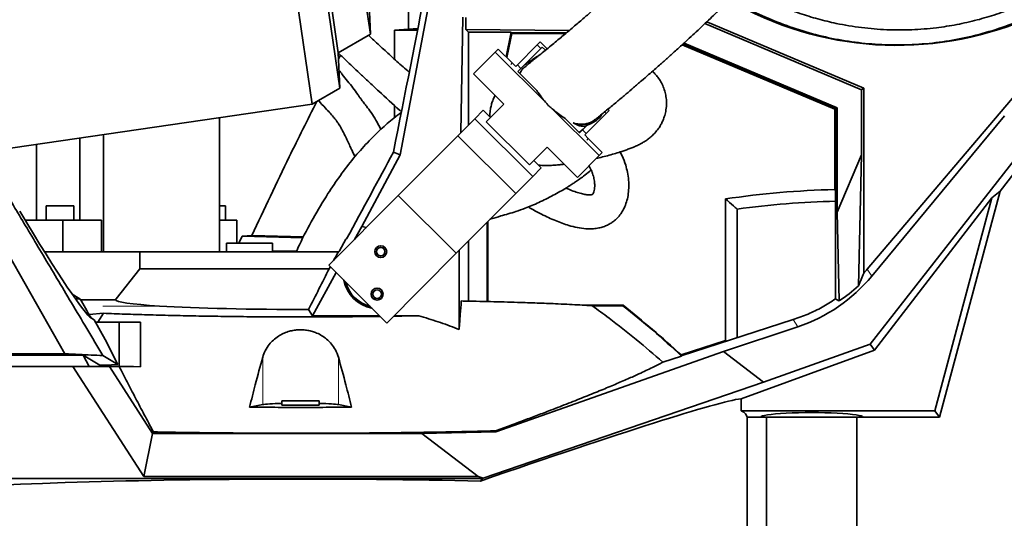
# Model space of a CAD drawing. Header units: millimetres. Extents: x 0 to 14900, y 0 to 10500.
# Tile 7 of 47: x 3238 to 3816, y 5753 to 6045. Entities that reach past the tile are written whole.
import ezdxf

# ---------------------------------------------------------------- set-up
doc = ezdxf.new("R2010")
doc.units = ezdxf.units.MM
doc.header["$LTSCALE"] = 25
doc.layers.add('THICK_LINE', color=7, linetype='Continuous')
doc.styles.add('SLDTEXTSTYLE0', font='TXT', dxfattribs={"width": 0.605})
doc.dimstyles.new('SLDDIMSTYLE0', dxfattribs={"dimtxt": 87.5, "dimasz": 87.5, "dimexe": 0, "dimexo": 0.0625, "dimgap": 21.875, "dimtad": 1, "dimdec": 0, "dimrnd": 1e-09, "dimzin": 12, "dimdsep": 46, "dimtxsty": 'SLDTEXTSTYLE0', "dimsah": 1, "dimcen": 0.09, "dimadec": 0, "dimazin": 3, "dimtfac": 1, "dimtofl": 0, "dimtmove": 0, "dimatfit": 3, "dimfxl": 1, "dimfrac": 2, "dimtolj": 1, "dimtzin": 12, "dimarcsym": 0})

# ---------------------------------------------------------------- blocks, each defined once
blk = doc.blocks.new('_D')
at = {"layer": 'THICK_LINE'}
for p, q in [((4385.47, 6176.76), (4385.47, 4745.63)), ((3403.18, 5320.39), (3403.18, 4745.63)), ((4385.47, 4783.13), (3403.18, 4783.13))]:
    blk.add_line(p, q, dxfattribs=at)
for points in [[(3403.18, 4783.13), (3490.68, 4770.63), (3490.68, 4795.63)], [(4385.47, 4783.13), (4297.97, 4795.63), (4297.97, 4770.63)]]:
    blk.add_solid(points, dxfattribs=at)
at = {"layer": 'THICK_LINE', "insert": (3794.06, 4895.92), "char_height": 87.5, "attachment_point": 1, "style": 'SLDTEXTSTYLE0'}
blk.add_mtext('982', dxfattribs=at)
blk = doc.blocks.new('_D_1')
at = {"layer": 'THICK_LINE'}
for p, q in [((2216.18, 6176.76), (2216.18, 4745.63)), ((3403.18, 5320.39), (3403.18, 4745.63)), ((2216.18, 4783.13), (3403.18, 4783.13))]:
    blk.add_line(p, q, dxfattribs=at)
for points in [[(2216.18, 4783.13), (2303.68, 4770.63), (2303.68, 4795.63)], [(3403.18, 4783.13), (3315.68, 4795.63), (3315.68, 4770.63)]]:
    blk.add_solid(points, dxfattribs=at)
at = {"layer": 'THICK_LINE', "insert": (2675.99, 4895.92), "char_height": 87.5, "attachment_point": 1, "style": 'SLDTEXTSTYLE0'}
blk.add_mtext('1187', dxfattribs=at)
blk = doc.blocks.new('_D_2')
at = {"layer": 'THICK_LINE'}
for p, q in [((1435.33, 6783.94), (1435.33, 4499.9)), ((3403.18, 5320.39), (3403.18, 4499.9)), ((1435.33, 4537.4), (3403.18, 4537.4))]:
    blk.add_line(p, q, dxfattribs=at)
for points in [[(1435.33, 4537.4), (1522.83, 4524.9), (1522.83, 4549.9)], [(3403.18, 4537.4), (3315.68, 4549.9), (3315.68, 4524.9)]]:
    blk.add_solid(points, dxfattribs=at)
at = {"layer": 'THICK_LINE', "insert": (2285.57, 4650.19), "char_height": 87.5, "attachment_point": 1, "style": 'SLDTEXTSTYLE0'}
blk.add_mtext('1968', dxfattribs=at)
blk = doc.blocks.new('_D_3')
at = {"layer": 'THICK_LINE'}
for p, q in [((6221.43, 6280.71), (6221.43, 4505.17)), ((3403.18, 5320.39), (3403.18, 4505.17)), ((6221.43, 4542.67), (3403.18, 4542.67))]:
    blk.add_line(p, q, dxfattribs=at)
for points in [[(3403.18, 4542.67), (3490.68, 4530.17), (3490.68, 4555.17)], [(6221.43, 4542.67), (6133.93, 4555.17), (6133.93, 4530.17)]]:
    blk.add_solid(points, dxfattribs=at)
at = {"layer": 'THICK_LINE', "insert": (4678.62, 4655.46), "char_height": 87.5, "attachment_point": 1, "style": 'SLDTEXTSTYLE0'}
blk.add_mtext('2818', dxfattribs=at)
blk = doc.blocks.new('_D_4')
at = {"layer": 'THICK_LINE'}
for p, q in [((3803.18, 8699.55), (6565.43, 8699.55)), ((6527.93, 8699.55), (6527.93, 5446.76)), ((3804.07, 5446.76), (6565.43, 5446.76))]:
    blk.add_line(p, q, dxfattribs=at)
for points in [[(6527.93, 8699.55), (6515.43, 8612.05), (6540.43, 8612.05)], [(6527.93, 5446.76), (6540.43, 5534.26), (6515.43, 5534.26)]]:
    blk.add_solid(points, dxfattribs=at)
at = {"layer": 'THICK_LINE', "insert": (6415.14, 6939.48), "char_height": 87.5, "attachment_point": 1, "rotation": 90, "style": 'SLDTEXTSTYLE0'}
blk.add_mtext('3253', dxfattribs=at)

msp = doc.modelspace()

# ---------------------------------------------------------------- linework, layer by layer
at = {"color": 7, "linetype": 'Continuous', "lineweight": 35}
for p, q in [((3358.3419225, 6350.0535108), (3410.0260682, 5995.8039531)), ((3376.4966096, 6345.6281262), (3426.1595876, 6005.2319033)), ((3381.5776325, 6325.6955667), (3425.3338094, 6025.7852926)), ((3402.7549336, 6320.5333901), (3444.153434, 6036.782923)), ((3461.6014706, 5966.0623185), (3488.5163133, 6107.7217677)), ((3466.491632, 6073.7726445), (3466.491632, 6039.7366741)), ((3444.153434, 6036.782923), (3442.7657623, 6071.321685)), ((3735.7298048, 5898.9994424), (3866.7187837, 6053.2230098)), ((3497.2921147, 5979.112403), (3498.318106, 6046.7185845)), ((3500.102348, 6046.5297514), (3500.1278145, 6039.510899)), ((3641.6050077, 6044.0957267), (3733.692623, 6005.1764429)), ((3466.491632, 6039.7366741), (3458.2532613, 6039.1605911)), ((3471.8441537, 6039.1605911), (3458.2532613, 6039.1605911)), ((3458.2532613, 6039.1605911), (3458.2532613, 6022.1936529)), ((3500.1278145, 6039.510899), (3501.6736155, 6037.965098)), ((3560.8736125, 6038.9919684), (3500.1278145, 6039.510899)), ((3732.277613, 6004.2382786), (3640.4816808, 6043.0342874)), ((3425.3338094, 6025.7852926), (3444.153434, 6036.782923)), ((3501.6736155, 5983.5169877), (3501.6736155, 6037.965098)), ((3526.7591408, 6037.965098), (3501.6736155, 6037.965098)), ((3523.8100559, 6023.5680063), (3526.7591408, 6037.965098)), ((3524.1950115, 6023.1850682), (3527.0758705, 6037.2490891)), ((3559.3380576, 6037.7030591), (3526.705465, 6037.7030591)), ((3527.0758705, 6037.2490891), (3526.705465, 6037.7030591)), ((3558.7972159, 6037.2490891), (3527.0758705, 6037.2490891)), ((3517.4503284, 6026.317753), (3519.2386289, 6028.1154751)), ((3527.3916934, 6020.0051398), (3519.2386289, 6028.1154751)), ((3542.0366827, 6030.4734546), (3530.41273, 6018.7882612)), ((3544.1635691, 6028.357715), (3532.5396164, 6016.6725215)), ((3542.0366827, 6030.4734546), (3543.8249832, 6032.2711767)), ((3547.8938903, 6028.2235941), (3543.8249832, 6032.2711767)), ((3544.1635691, 6028.357715), (3545.0577193, 6029.256576)), ((3546.9040104, 6027.4199611), (3545.0577193, 6029.256576)), ((3627.1258701, 6030.6419686), (3716.6635489, 5992.8003727)), ((3717.1175189, 5993.1013588), (3627.4954218, 6030.9786328)), ((3718.0084511, 5993.6920549), (3628.2177936, 6031.6405681)), ((3426.1595876, 6005.2319033), (3425.3338094, 6025.7852926)), ((3425.4681383, 6022.4418819), (3426.5891423, 6024.5943995)), ((3504.6669197, 6013.466995), (3517.4503284, 6026.317753)), ((3547.6856797, 5996.2408615), (3517.4503284, 6026.317753)), ((3527.3916934, 6020.0051398), (3529.5185798, 6017.8894001)), ((3530.41273, 6018.7882612), (3529.5185798, 6017.8894001)), ((3532.5396164, 6016.6725215), (3530.751316, 6014.8747995)), ((3504.6669197, 6013.466995), (3522.390973, 5995.8358313)), ((3541.4961261, 6004.1863016), (3530.751316, 6014.8747995)), ((3410.0260682, 5995.8039531), (3426.1595876, 6005.2319033)), ((3732.277613, 6004.2382786), (3733.692623, 6005.1764429)), ((3732.277613, 6004.2382786), (3732.277613, 5966.0941858)), ((3733.692623, 6005.1764429), (3733.692623, 5896.677756)), ((3861.4340866, 6006.7605911), (3813.7122627, 5944.7872713)), ((3217.3970869, 5967.699855), (3410.0260682, 5995.8039531)), ((3458.2532613, 5995.0559153), (3458.2532613, 5987.8171018)), ((3505.383597, 5987.2465151), (3510.3704431, 5992.2596344)), ((3510.3704431, 5992.2596344), (3514.6242159, 5988.0281551)), ((3512.0831648, 5985.4737165), (3522.390973, 5995.8358313)), ((3578.4210719, 5965.6665499), (3550.4768534, 5993.4643161)), ((3582.4475243, 5990.2744013), (3584.2358247, 5992.0721234)), ((3583.5243318, 5992.7798875), (3584.2358247, 5992.0721234)), ((3716.6635489, 5992.8003727), (3717.1175189, 5993.1013588)), ((3716.6635489, 5992.8003727), (3716.6635489, 5945.6428509)), ((3718.0084511, 5993.6920549), (3717.1175189, 5993.1013588)), ((3717.1175189, 5881.4994834), (3717.1175189, 5993.1013588)), ((3718.0084511, 5932.3316662), (3718.0084511, 5993.6920549)), ((3355.558026, 5909.1605911), (3355.558026, 5987.8571987)), ((3495.4099046, 5977.2202765), (3505.383597, 5987.2465151)), ((3505.383597, 5987.2465151), (3539.4137793, 5953.3946808)), ((3566.9083847, 5978.9072255), (3558.3703924, 5987.4004713)), ((3570.8235716, 5978.5892079), (3582.4475243, 5990.2744013)), ((3738.4499187, 5894.9270652), (3816.2956453, 5988.8366122)), ((3512.0831648, 5985.4737165), (3537.6058015, 5960.0848407)), ((3566.6521294, 5979.1621378), (3569.0652122, 5981.0813158)), ((3568.6966852, 5980.7049476), (3566.9083847, 5978.9072255)), ((3568.6966852, 5980.7049476), (3571.4243693, 5983.4470025)), ((3571.4243693, 5983.4470025), (3573.392318, 5984.1948697)), ((3573.3997592, 5984.1801126), (3575.521196, 5985.4202996)), ((3273.6027965, 5927.6605911), (3273.6027965, 5975.9001308)), ((3287.5914238, 5909.1605911), (3287.5914238, 5977.9410374)), ((3460.5019814, 5942.1284413), (3495.4099046, 5977.2202765)), ((3495.4099046, 5977.2202765), (3529.440087, 5943.3684422)), ((3570.8235716, 5978.5892079), (3569.9294214, 5977.6903469)), ((3572.0563078, 5975.5746072), (3569.9294214, 5977.6903469)), ((3580.2093723, 5967.4642719), (3572.0563078, 5975.5746072)), ((3832.4535319, 5976.3944222), (3737.3925051, 5854.9621507)), ((3194.9365057, 5972.3309393), (3264.8793344, 5849.2705911)), ((3248.2864021, 5927.6605911), (3248.2864021, 5972.2065307)), ((3547.9136098, 5970.4469555), (3537.6058015, 5960.0848407)), ((3547.9136098, 5970.4469555), (3565.6376631, 5952.8157918)), ((3439.0521998, 5923.9223745), (3461.6014706, 5966.0623185)), ((3461.6014706, 5966.0623185), (3457.6380138, 5967.5301264)), ((3565.6376631, 5952.8157918), (3578.4210719, 5965.6665499)), ((3580.2093723, 5967.4642719), (3578.4210719, 5965.6665499)), ((3718.0084511, 5932.3316662), (3732.277613, 5966.0941858)), ((3732.277613, 5966.0941858), (3730.6777642, 5889.1843879)), ((3539.4137793, 5953.3946808), (3544.4006255, 5958.4078001)), ((3540.1468527, 5962.6392794), (3544.4006255, 5958.4078001)), ((3529.440087, 5943.3684422), (3539.4137793, 5953.3946808)), ((3419.7895637, 5901.2015305), (3460.5019814, 5942.1284413)), ((3460.5019814, 5942.1284413), (3494.5321638, 5908.2766069)), ((3494.5321638, 5908.2766069), (3529.440087, 5943.3684422)), ((3652.5631663, 5857.0385285), (3652.5631663, 5940.1497858)), ((3716.6635489, 5945.6428509), (3717.1175189, 5944.9703158)), ((3739.964445, 5851.4481919), (3808.8081527, 5940.8511686)), ((3775.3219233, 5815.8788593), (3808.8081527, 5940.8511686)), ((3778.1750509, 5812.1605911), (3813.7122627, 5944.7872713)), ((3813.7122627, 5944.7872713), (3808.8081527, 5940.8511686)), ((3253.9494347, 5936.1605911), (3253.9494347, 5927.6605911)), ((3262.0844347, 5936.1605911), (3253.9494347, 5936.1605911)), ((3270.2194347, 5936.1605911), (3262.0844347, 5936.1605911)), ((3270.2194347, 5927.6605911), (3270.2194347, 5936.1605911)), ((3359.2187779, 5936.1605911), (3355.558026, 5936.1605911)), ((3359.2187779, 5927.6605911), (3359.2187779, 5936.1605911)), ((3659.4023815, 5934.2225864), (3659.4023815, 5858.7606657)), ((3719.2088994, 5880.3031212), (3718.0084511, 5932.3316662)), ((3241.5448524, 5927.6605911), (3263.6238425, 5927.6605911)), ((3263.6238425, 5927.6605911), (3263.6238425, 5909.1605911)), ((3263.6238425, 5927.6605911), (3286.34201, 5927.6605911)), ((3286.34201, 5927.6605911), (3286.34201, 5909.1605911)), ((3355.558026, 5927.6605911), (3365.730265, 5927.6605911)), ((3365.730265, 5927.6605911), (3365.730265, 5914.1605911)), ((3434.8626135, 5916.3539925), (3439.0521998, 5923.9223745)), ((3439.0521998, 5923.9223745), (3441.8233359, 5923.3513874)), ((3512.6750509, 5879.9508664), (3512.6750509, 5926.5150796)), ((3513.1290209, 5879.9402389), (3513.1290209, 5926.9714413)), ((3368.9993895, 5918.2347194), (3367.0170193, 5914.1605911)), ((3368.9993895, 5918.2347194), (3374.6522851, 5918.7588645)), ((3404.6793047, 5917.4225348), (3368.9993895, 5918.2347194)), ((3374.6522851, 5918.7588645), (3404.9622093, 5917.9651712)), ((3359.6750509, 5914.1605911), (3359.6750509, 5909.1605911)), ((3373.1750509, 5914.1605911), (3359.6750509, 5914.1605911)), ((3386.6750509, 5914.1605911), (3373.1750509, 5914.1605911)), ((3386.6750509, 5909.1605911), (3386.6750509, 5914.1605911)), ((3425.9659193, 5909.6605911), (3429.7010524, 5916.6320644)), ((3429.7010524, 5916.6320644), (3430.2275707, 5916.8172895)), ((3501.6736155, 5880.1968773), (3501.6736155, 5915.4556833)), ((3252.939706, 5909.1605911), (3308.8074187, 5909.1605911)), ((3308.8074187, 5899.1605911), (3308.8074187, 5909.1605911)), ((3308.8074187, 5909.1605911), (3425.4076917, 5909.1605911)), ((3425.4076917, 5909.1605911), (3425.664594, 5909.1605911)), ((3453.819746, 5867.3496962), (3494.5321638, 5908.2766069)), ((3496.2472357, 5863.5986984), (3496.2743842, 5910.0280062)), ((3419.7895637, 5901.2015305), (3453.819746, 5867.3496962)), ((3419.933788, 5899.1605911), (3308.8074187, 5899.1605911)), ((3410.1082784, 5871.6359111), (3424.1007431, 5896.9129454)), ((3269.1480545, 5884.2735225), (3273.7289312, 5881.5751799)), ((3274.063901, 5880.9985522), (3294.5024882, 5880.9985522)), ((3592.4618672, 5877.7839776), (3569.8708388, 5877.7839776)), ((3592.3644447, 5877.5046115), (3574.3078859, 5877.5046115)), ((3592.4618672, 5877.7839776), (3592.3643172, 5877.5046115)), ((3287.4720897, 5873.0717368), (3279.0842422, 5872.3430807)), ((3287.4720897, 5873.0717368), (3284.1924816, 5867.8605911)), ((3407.9317928, 5875.3308505), (3410.1082784, 5871.6359111)), ((3410.1082784, 5871.6359111), (3449.5061753, 5871.64066)), ((3458.0892506, 5871.6416946), (3472.5375024, 5871.6434362)), ((3280.5357413, 5870.1573051), (3282.0410831, 5869.2705911)), ((3282.0410831, 5869.2705911), (3288.4484457, 5857.711403)), ((3296.7203965, 5867.8605911), (3282.8226588, 5867.8605911)), ((3296.7203965, 5867.8605911), (3296.7203965, 5841.8605911)), ((3309.1663448, 5867.8605911), (3296.7203965, 5867.8605911)), ((3309.1663448, 5841.7322218), (3309.1663448, 5867.8605911)), ((3309.1956835, 5867.8605911), (3309.1663448, 5867.8605911)), ((3626.5513546, 5848.1981562), (3692.3077563, 5869.3406496)), ((3651.476677, 5850.7073211), (3695.071226, 5865.203363)), ((3296.0364336, 5843.0567245), (3288.4484457, 5857.711403)), ((3652.5631663, 5857.0385285), (3626.4738778, 5848.650104)), ((3653.2444674, 5856.7807268), (3652.5631663, 5857.0385285)), ((3737.3925051, 5854.9621507), (3674.8822261, 5832.6841541)), ((3737.3925051, 5854.9621507), (3739.964445, 5851.4481919)), ((3093.4923144, 5848.4058627), (3274.8577874, 5848.4058627)), ((3118.2015888, 5849.2705911), (3264.8793344, 5849.2705911)), ((3274.8577874, 5848.4058627), (3275.5071534, 5848.4040841)), ((3275.5071534, 5848.4040841), (3279.1342708, 5841.8605911)), ((3285.3671865, 5842.5885992), (3275.5071534, 5848.4040841)), ((3287.178643, 5848.274362), (3296.0364336, 5843.0567245)), ((3517.7706568, 5803.4702381), (3651.476677, 5850.7073211)), ((3626.7721688, 5847.9939034), (3615.7566544, 5844.4521123)), ((3626.4738778, 5848.650104), (3626.4010008, 5848.3211261)), ((3674.8822261, 5832.6841541), (3651.476677, 5850.7073211)), ((3661.7050298, 5822.9640942), (3739.964445, 5851.4481919)), ((3269.5686849, 5841.8605911), (3121.1421992, 5841.8605911)), ((3311.1627691, 5777.2405692), (3269.5686849, 5841.8605911)), ((3269.5686849, 5841.8605911), (3291.0009235, 5841.8605911)), ((3285.3671865, 5842.5885992), (3288.4484457, 5842.5885992)), ((3285.7694647, 5841.8605911), (3285.3671865, 5842.5885992)), ((3288.4484457, 5842.5885992), (3296.0364336, 5843.0567245)), ((3291.0009235, 5841.8605911), (3316.3057503, 5802.547345)), ((3296.7203965, 5841.8605911), (3291.0009235, 5841.8605911)), ((3305.1750509, 5841.8605911), (3296.7203965, 5841.8605911)), ((3305.1750509, 5841.8605911), (3309.1663448, 5841.7322218)), ((3674.8822261, 5832.6841541), (3510.2843195, 5776.2715212)), ((3373.252219, 5817.9638745), (3380.9587569, 5819.4711847)), ((3392.1750509, 5821.6605911), (3392.1750509, 5819.1605911)), ((3392.1750509, 5821.6605911), (3403.1750509, 5821.6605911)), ((3392.1750824, 5819.1605911), (3414.1750193, 5819.1605911)), ((3403.1750509, 5821.6605911), (3414.1750509, 5821.6605911)), ((3414.1750509, 5819.1605911), (3414.1750509, 5821.6605911)), ((3425.3913449, 5819.4711847), (3433.0978827, 5817.9638745)), ((3661.7050298, 5815.8788593), (3661.7050298, 5822.9640942)), ((3661.7050298, 5815.8788593), (3775.3219233, 5815.8788593)), ((3775.3219233, 5815.8788593), (3778.1750509, 5812.1605911)), ((3665.1750509, 5726.1605911), (3665.1750509, 5812.1605911)), ((3665.1750509, 5812.1605911), (3673.1750509, 5812.1605911)), ((3733.1750509, 5812.1605911), (3673.1750509, 5812.1605911)), ((3676.6750509, 5812.1605911), (3676.6750509, 5716.9605911)), ((3729.6750509, 5716.9605911), (3729.6750509, 5812.1605911)), ((3733.1750509, 5812.1605911), (3778.1750509, 5812.1605911)), ((3316.3057503, 5802.547345), (3311.1627691, 5777.2405692)), ((3316.3057503, 5802.547345), (3316.8209093, 5803.4578854)), ((3316.3057503, 5802.547345), (3474.4460208, 5802.547345)), ((3474.4460208, 5802.547345), (3517.7706568, 5803.4702381)), ((3474.4460208, 5802.547345), (3507.3103329, 5777.2405692)), ((3517.6733559, 5804.090737), (3517.7706568, 5803.4702381)), ((3509.9874721, 5776.1605911), (3141.4310884, 5776.1605911)), ((3507.3103329, 5777.2405692), (3311.1627691, 5777.2405692)), ((3510.2843195, 5776.2715212), (3507.3103329, 5777.2405692)), ((3509.9874721, 5776.1605911), (3508.7635676, 5774.6293032)), ((3509.9874721, 5776.1605911), (3510.2843195, 5776.2715212))]:
    msp.add_line(p, q, dxfattribs=at)
at = {"color": 8, "linetype": 'Continuous', "lineweight": 18}
for p, q in [((3544.1635691, 6028.357715), (3542.0366827, 6030.4734546)), ((3526.4975432, 6019.1062788), (3527.3916934, 6020.0051398)), ((3530.41273, 6018.7882612), (3532.5396164, 6016.6725215)), ((3582.4475243, 5990.2744013), (3581.5533926, 5991.163847)), ((3568.6966852, 5980.7049476), (3570.8235716, 5978.5892079)), ((3572.0563078, 5975.5746072), (3571.1621575, 5974.6757462)), ((3386.6750509, 5909.6605911), (3400.8547473, 5909.6605911)), ((3735.7298048, 5898.9994424), (3738.4499187, 5894.9270652)), ((3320.4347252, 5877.3300076), (3287.1650499, 5877.3300076)), ((3695.071226, 5865.203363), (3692.3077563, 5869.3406496)), ((3380.9587569, 5847.2425946), (3380.9587569, 5819.4711847)), ((3425.3913449, 5847.2425946), (3425.3913449, 5819.4711847))]:
    msp.add_line(p, q, dxfattribs=at)
at = {"color": 7, "linetype": 'Continuous', "lineweight": 35, "flags": 128}
msp.add_lwpolyline([(3294.5024882, 5880.9985522), (3295.0030021, 5881.6341207), (3308.8074187, 5899.1605911)], dxfattribs=at)
at = {"color": 7, "linetype": 'Continuous', "lineweight": 35}
for centre, radius in [((3450.2317774, 5909.2158442), 3.5), ((3450.2317774, 5909.2158442), 2.5), ((3448.1183243, 5884.305338), 3.5), ((3448.1183243, 5884.305338), 2.5)]:
    msp.add_circle(centre, radius, dxfattribs=at)
for centre, radius, start, end in [((3753.1750509, 6226.7605911), 196.5, 239.9494413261, 345.5367963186), ((3728.1750509, 5434.5605911), 511.2118846, 91.2902990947, 98.5056613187), ((3728.1750509, 5434.5605911), 504.3726694, 91.2562153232, 97.8368580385), ((3449.177591, 5896.7729191), 21.08591, 191.6645592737, 258.6365222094), ((3449.1750509, 5896.7605911), 20.2620389, 195.3099229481, 254.9911455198), ((3219.1183433, 5407.5079063), 600.1746038, 47.2168586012, 51.5452872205), ((3219.1183433, 5407.5079063), 600.45397, 47.2802783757, 51.5545855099)]:
    msp.add_arc(centre, radius, start, end, dxfattribs=at)
for centre, major_axis, ratio, start_param, end_param in [((3403.1750509, 5726.5210326), (104.8619194, 510.3177662), 0.0105485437, 5.2064225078, 5.6692080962), ((3403.1750509, 6045.5938578), (105, 0), 0.0699268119, 5.3596642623, 5.4274446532), ((3403.1750509, 5878.9805314), (104.8897282, 189.7461374), 0.025354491, 4.9271367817, 5.2118783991), ((3186.9654657, 6039.924326), (-94.4612866, 169.9449234), 0.0458072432, 2.2260189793, 3.0637770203), ((3403.1750509, 5878.9805314), (94.4007554, 170.7715237), 0.025354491, 4.8735852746, 4.9040469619), ((3425.932481, 5909.6605911), (0.2687157, 0.4998053), 0.0519208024, 3.1695001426, 4.7402964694), ((3403.1750509, 5878.9805314), (94.4007554, 170.7715237), 0.025354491, 4.8448387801, 4.8520818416), ((3665.1957831, 5957.2646533), (-2.2710635, 96.865514), 0.9870607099, 3.4355382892, 3.9903515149), ((3688.5699975, 5922.2703041), (36.9133224, 108.2588514), 0.4472007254, 4.5567841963, 4.6278251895), ((3662.5081716, 5961.28837), (-53.4008336, 79.948245), 0.9985183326, 3.3868266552, 3.4189992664), ((3661.2381063, 5963.1898289), (77.2897356, -65.8899526), 0.9406880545, 6.0133559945, 6.1649629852), ((3403.2350509, 5890.4377003), (213, 0), 0.0524077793, 4.042320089, 4.058837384), ((3403.2350509, 5629.6595418), (-212.7763058, 384.913593), 0.025354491, 5.3738383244, 5.4117748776), ((3403.1750509, 5881.0255855), (108.6737848, 0), 0.0524523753, 3.1463351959, 3.8469743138), ((3403.1750509, 5881.0255855), (108.6737848, 0), 0.0524523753, 3.8469743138, 4.7561738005), ((3588.5573975, 6072.0026457), (221.9843144, -212.8634859), 0.2309958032, 5.5313350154, 5.5425305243), ((3403.1750509, 5819.1592096), (23, 0), 0.0524077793, 2.0694696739, 2.8797932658), ((3403.1750509, 5819.1592096), (23, 0), 0.0524077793, 0.2617993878, 1.0721229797), ((3403.1750509, 5727.2874962), (261.9812746, 95.4697909), 0.032810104, 0.1509777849, 1.1440374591), ((3403.1750509, 5812.1605911), (262, 0), 0.0874886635, 0, 0.1629336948), ((3703.1750509, 5812.1605911), (30, 0), 0.0874886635, 0, 3.1415926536), ((3403.1750509, 5762.0628985), (262, 0), 0.0524077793, 1.155993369, 3.0957750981)]:
    msp.add_ellipse(centre, major_axis=major_axis, ratio=ratio, start_param=start_param, end_param=end_param, dxfattribs=at)
for points, knots in [([(3977.5567251, 6357.2483172), (3976.1526485, 6350.6633986), (3973.3419229, 6337.4814971), (3966.094761, 6311.4718348), (3953.1841528, 6268.628462), (3940.0803997, 6224.0958952), (3929.2987229, 6187.1569125), (3923.8750883, 6168.3601785), (3919.8517342, 6155.3378884), (3916.1199877, 6145.489471), (3912.2562405, 6136.6132387), (3906.8042033, 6125.9722328), (3899.2052707, 6113.8467705), (3890.4896599, 6102.272341), (3880.7668102, 6091.456665), (3870.1581402, 6081.5199004), (3858.7562975, 6072.5117704), (3846.4624166, 6064.3862489), (3834.3345242, 6057.7819445), (3822.6260763, 6052.5158482), (3811.5772509, 6048.4067331), (3800.1219832, 6044.9949286), (3788.3524272, 6042.3387563), (3775.5624843, 6040.3486454), (3761.8182857, 6039.2456837), (3747.1376367, 6039.2566685), (3732.3202748, 6040.47799), (3718.8305966, 6042.7234656), (3706.7703575, 6045.6387581), (3695.9466022, 6048.9715543), (3685.1135009, 6053.059076), (3674.2412495, 6058.0775792), (3666.766484, 6061.9363528), (3663.0001539, 6064.3073411), (3662.6921782, 6064.5012186)], [0, 0, 0, 0, 0.0394553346, 0.0789829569, 0.1581725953, 0.3016562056, 0.3509812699, 0.3836495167, 0.4163063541, 0.4307954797, 0.4452858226, 0.4729194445, 0.5005541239, 0.5285689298, 0.5569816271, 0.5846198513, 0.6122578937, 0.640288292, 0.668727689, 0.6907095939, 0.7129752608, 0.7352407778, 0.7579371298, 0.7806333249, 0.8076334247, 0.8348276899, 0.862324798, 0.890238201, 0.9107388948, 0.9312395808, 0.9531708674, 0.9751021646, 0.9979640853, 1, 1, 1, 1]), ([(3817.1460345, 6346.5870966), (3814.5519185, 6341.8197259), (3808.3670387, 6330.4533818), (3798.1238944, 6313.1391468), (3786.6312401, 6294.6209325), (3774.9916724, 6276.8443832), (3763.307215, 6259.7985266), (3751.6457608, 6243.4959597), (3740.0743943, 6227.9384102), (3728.4825049, 6212.9054051), (3716.9241245, 6198.4199824), (3705.4492888, 6184.500074), (3694.2946902, 6171.3730176), (3683.5005407, 6159.0251262), (3673.1014249, 6147.4407458), (3663.206621, 6136.6892774), (3653.840662, 6126.7446725), (3645.0223077, 6117.5797231), (3636.6816275, 6109.0835619), (3628.8322925, 6101.236957), (3621.4850285, 6094.0203291), (3614.6144623, 6087.3816265), (3609.2917579, 6082.3169027), (3605.3655516, 6078.6202831), (3602.7099195, 6076.135512), (3600.1123908, 6073.7199489), (3597.5732309, 6071.3727985), (3595.0454032, 6069.0498249), (3592.3237756, 6066.5635331), (3589.1917082, 6063.7213903), (3585.6395441, 6060.5239798), (3581.6940446, 6057.0041795), (3577.3931676, 6053.2044449), (3572.6204577, 6049.0337628), (3567.3780075, 6044.5080627), (3561.7094391, 6039.6805231), (3555.6188009, 6034.5676999), (3549.1368937, 6029.2199322), (3544.1534536, 6025.1567426), (3541.4146432, 6022.9786305), (3540.8958774, 6022.5660682)], [0, 0, 0, 0, 0.0370999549, 0.0884535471, 0.1389867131, 0.1884624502, 0.236659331, 0.283382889, 0.3284712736, 0.3717990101, 0.4152033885, 0.4565110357, 0.4956936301, 0.5327553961, 0.5677251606, 0.6006503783, 0.6308027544, 0.659090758, 0.6855773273, 0.7103241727, 0.7333854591, 0.7548065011, 0.774939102, 0.7834662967, 0.7918252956, 0.8000178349, 0.8080454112, 0.8159092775, 0.8240598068, 0.8340141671, 0.845923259, 0.8582887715, 0.8722995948, 0.8880122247, 0.9055003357, 0.9248592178, 0.945811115, 0.9688300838, 0.9940960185, 1, 1, 1, 1]), ([(3576.2272137, 5986.8245647), (3577.0067638, 5987.4532585), (3579.6161329, 5989.5576701), (3584.0252148, 5993.1818351), (3589.2572629, 5997.5260317), (3594.0787309, 6001.5814984), (3598.7201984, 6005.5280157), (3603.1255859, 6009.3144622), (3607.2322981, 6012.880818), (3610.7225525, 6015.9387038), (3613.5946769, 6018.4735783), (3615.9010764, 6020.5211958), (3617.8205475, 6022.2332059), (3619.7293195, 6023.9424966), (3621.9452955, 6025.9358805), (3624.6522498, 6028.3848808), (3627.8259461, 6031.2760495), (3631.4577747, 6034.6111939), (3635.4395327, 6038.3011903), (3639.562498, 6042.1598355), (3644.8543948, 6047.1601663), (3650.9869709, 6053.0326414), (3657.7438672, 6059.6076744), (3663.6714597, 6065.4552956), (3668.7814502, 6070.5538582), (3672.8547908, 6074.6547659), (3676.0631771, 6077.9042766), (3678.7992328, 6080.6858053), (3681.6987702, 6083.6557686), (3685.0061711, 6087.0689251), (3689.1458655, 6091.3775098), (3694.2003135, 6096.6951934), (3700.2452334, 6103.1408696), (3706.9578759, 6110.4067384), (3714.32432, 6118.5141495), (3722.2728204, 6127.4243565), (3730.7758152, 6137.1485869), (3739.8022879, 6147.6976791), (3749.3673317, 6159.1437491), (3759.5035138, 6171.5899909), (3770.1730939, 6185.0684456), (3781.3301821, 6199.6109569), (3792.8596868, 6215.16302), (3804.6956582, 6231.7411019), (3815.8490894, 6248.0253373), (3826.2660742, 6263.8731229), (3835.9060273, 6279.1186187), (3845.5229557, 6295.0409418), (3853.6107358, 6308.9437008), (3858.3492471, 6317.6762884), (3860.0197921, 6320.7549306)], [0, 0, 0, 0, 0.00833070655, 0.02788517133, 0.04565043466, 0.06172532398, 0.07619032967, 0.09151347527, 0.1046987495, 0.115811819, 0.1249010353, 0.13200110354, 0.13762866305, 0.14301966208, 0.14991267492, 0.15829408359, 0.16814921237, 0.17924895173, 0.19174445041, 0.20471158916, 0.21704356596, 0.2402361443, 0.26091776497, 0.27913266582, 0.29490096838, 0.30822809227, 0.31698521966, 0.32480171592, 0.33378497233, 0.34414081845, 0.35588110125, 0.3728476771, 0.39211350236, 0.41371757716, 0.43770325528, 0.46411677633, 0.49246606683, 0.52324037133, 0.55647009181, 0.59217249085, 0.6310646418, 0.67249551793, 0.71640923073, 0.76271478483, 0.81128418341, 0.85092727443, 0.89177037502, 0.93370801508, 0.97662899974, 1, 1, 1, 1]), ([(3287.178643, 5848.274362), (3284.0282378, 5853.5579192), (3277.8785777, 5863.8715387), (3268.8808184, 5878.9617143), (3260.3365139, 5893.2913965), (3252.2456648, 5906.8605848), (3244.6082708, 5919.6692792), (3237.4243321, 5931.7174798), (3230.6401217, 5943.0952918), (3224.2638088, 5953.7890151), (3218.3035622, 5963.7849491), (3213.3705594, 5972.0580881), (3209.3748789, 5978.7592411), (3206.9805796, 5982.7747173), (3205.4825571, 5985.2870481), (3204.8149084, 5986.4067605), (3204.1577521, 5987.5088759), (3203.511088, 5988.5933947), (3202.8749169, 5989.6603155), (3202.2492363, 5990.7096435), (3200.4098381, 5993.7944841), (3197.352736, 5998.9217953), (3193.1107538, 6006.0364064), (3188.7765186, 6013.3079583), (3184.5228658, 6020.431393), (3179.7972104, 6028.3959892), (3174.5960554, 6037.2966093), (3168.8000108, 6047.3421367), (3162.8784076, 6057.7346615), (3157.6058023, 6067.0986405), (3152.96775, 6075.4186794), (3149.0130534, 6082.5608269), (3144.3492288, 6090.97164), (3140.0589544, 6098.7122122), (3136.5934752, 6104.9640818), (3134.8607843, 6108.090053), (3133.9944421, 6109.6530395), (3133.5612727, 6110.4345338), (3133.3446883, 6110.8252811), (3133.2363962, 6111.0206548), (3133.1822501, 6111.1183417), (3133.1551771, 6111.1671851), (3133.1416406, 6111.1916068), (3133.1348724, 6111.2038177), (3133.1314882, 6111.2099231), (3133.1297962, 6111.2129758), (3133.1289501, 6111.2145022), (3133.1285271, 6111.2152654), (3133.1283156, 6111.215647), (3133.1282099, 6111.2158377), (3133.128157, 6111.2159331), (3133.1281305, 6111.2159808), (3133.1281173, 6111.2160047), (3133.1281098, 6111.2160183), (3132.9790804, 6111.4848878), (3132.5821546, 6112.2009763), (3131.7902088, 6113.6297029), (3130.6282482, 6115.725947), (3129.0711214, 6118.5350844), (3127.6645609, 6121.0725861), (3126.5185262, 6123.1400849), (3125.7429754, 6124.539213), (3124.9252364, 6126.0144501), (3124.065309, 6127.5657961), (3123.1631933, 6129.1932511), (3122.2188894, 6130.896815), (3117.6147255, 6139.2029142), (3113.3253532, 6146.941172), (3109.36481, 6154.0862046)], [0, 0, 0, 0, 0.0551514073, 0.1076567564, 0.1575160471, 0.2047292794, 0.2492964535, 0.2912175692, 0.3304926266, 0.3680621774, 0.4028426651, 0.4348340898, 0.4544205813, 0.4727921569, 0.4767494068, 0.4806454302, 0.4844802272, 0.4882537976, 0.4919661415, 0.4956172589, 0.4992071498, 0.5241675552, 0.5491279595, 0.5734570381, 0.5999612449, 0.623921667, 0.6549446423, 0.6860963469, 0.717565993, 0.7489875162, 0.7691938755, 0.7907834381, 0.8117041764, 0.8430867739, 0.8587780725, 0.8666237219, 0.8705465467, 0.8725079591, 0.8734886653, 0.8739790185, 0.874224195, 0.8743467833, 0.8744080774, 0.8744387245, 0.874454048, 0.8744617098, 0.8744655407, 0.8744674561, 0.8744684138, 0.8744688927, 0.8744691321, 0.8744692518, 0.8744693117, 0.8744693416, 0.8744693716, 0.8768311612, 0.8807597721, 0.8870199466, 0.8952455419, 0.9054365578, 0.9093105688, 0.9134074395, 0.9177271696, 0.9222697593, 0.9270352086, 0.9320235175, 0.9372346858, 1, 1, 1, 1]), ([(3923.579774, 6136.8955674), (3921.5837733, 6132.9747812), (3917.5839101, 6125.1177659), (3910.4719439, 6113.8173839), (3902.61531, 6102.9641136), (3893.9953262, 6092.6875971), (3884.1686214, 6082.5357748), (3873.0008915, 6072.701982), (3860.4327281, 6063.3513996), (3847.122749, 6055.0463838), (3833.1204573, 6047.8357064), (3818.4836578, 6041.8139716), (3803.3113995, 6037.0019055), (3787.7814423, 6033.4511547), (3772.0587456, 6031.2090978), (3756.2380515, 6030.3168623), (3740.4198187, 6030.7290875), (3724.6909224, 6032.4288358), (3709.1928026, 6035.4136033), (3694.0192295, 6039.6849943), (3679.2827207, 6045.2281673), (3666.3959585, 6051.1390518), (3658.7531142, 6055.6831966), (3655.6129061, 6057.5502451)], [0, 0, 0, 0, 0.0427001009, 0.0855683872, 0.1285090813, 0.1714028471, 0.214124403, 0.2639149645, 0.3138795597, 0.3638426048, 0.4136310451, 0.463943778, 0.5144389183, 0.5649326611, 0.6152434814, 0.665167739, 0.7152711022, 0.7653745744, 0.8152989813, 0.865123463, 0.9151246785, 0.9651273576, 1, 1, 1, 1]), ([(3466.9608793, 6014.4408967), (3464.5422395, 6016.5767603), (3459.7338629, 6020.8229638), (3452.8269738, 6027.091526), (3447.3047235, 6032.1929278), (3444.1508352, 6035.1923997), (3443.1159293, 6036.176636)], [0, 0, 0, 0, 0.294552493, 0.5855850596, 0.8640153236, 1, 1, 1, 1]), ([(3425.3428926, 6025.7906006), (3426.0774201, 6025.085061), (3427.8898707, 6023.3441383), (3430.9787227, 6020.392916), (3434.7726268, 6016.7857951), (3439.1019677, 6012.6978747), (3443.9263972, 6008.1744136), (3451.3584548, 6001.2883105), (3457.5792785, 5995.531615), (3462.1788613, 5991.5146764), (3462.6146521, 5991.1340886)], [0, 0, 0, 0, 0.06109778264, 0.15075911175, 0.25402879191, 0.37102854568, 0.50177620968, 0.64298111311, 0.96617398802, 1, 1, 1, 1]), ([(3540.9024096, 6022.5576105), (3540.8578437, 6022.5233281), (3540.2441039, 6022.0512066), (3539.0881618, 6021.0698584), (3537.3860103, 6019.6404799), (3535.6997418, 6018.2292603), (3534.4803769, 6017.246505), (3533.8367819, 6016.7403801), (3533.7095757, 6016.6403448)], [0, 0, 0, 0, 0.0160835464, 0.2214949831, 0.4341063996, 0.6821868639, 0.9371844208, 1, 1, 1, 1]), ([(3542.9552106, 6024.2141316), (3542.1155645, 6023.6914092), (3540.5101395, 6022.6919502), (3538.4034751, 6021.3256512), (3536.5456436, 6020.0845937), (3535.3275639, 6019.2532251), (3534.6765538, 6018.7905566), (3534.5804366, 6018.7222467)], [0, 0, 0, 0, 0.2801599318, 0.5356730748, 0.7444625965, 0.962271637, 1, 1, 1, 1]), ([(3450.1990522, 5980.883106), (3450.1349432, 5981.0311443), (3449.3304674, 5982.8888112), (3447.541807, 5986.3239182), (3444.7315092, 5990.7962097), (3442.3800801, 5993.8561731), (3440.7757922, 5995.9267681), (3439.8188044, 5997.1751731), (3438.8974024, 5998.4005522), (3437.8700029, 5999.7984847), (3436.2793419, 6002.0151611), (3434.0315713, 6005.1704503), (3430.850717, 6009.2448478), (3427.886626, 6012.8146532), (3426.3436809, 6014.9191352), (3425.7371437, 6015.7464146)], [0, 0, 0, 0, 0.0115240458, 0.1446101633, 0.2678900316, 0.3801821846, 0.4243252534, 0.4594986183, 0.4959684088, 0.5422023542, 0.5973293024, 0.7107088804, 0.8216429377, 0.9298871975, 1, 1, 1, 1]), ([(3533.7068294, 6016.6433102), (3533.3026034, 6016.1728055), (3532.5700763, 6015.3201701), (3532.1103624, 6014.2206203), (3531.9043297, 6013.7278286)], [0, 0, 0, 0, 0.5518240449, 1, 1, 1, 1]), ([(3576.6307879, 5963.8668338), (3577.8701637, 5964.1614683), (3580.4212421, 5964.7679313), (3584.2579017, 5965.7793147), (3588.0596577, 5966.863111), (3591.3518349, 5967.889264), (3594.1348993, 5968.8339171), (3596.382895, 5969.6554026), (3598.6258268, 5970.5508208), (3600.7971954, 5971.5077443), (3603.0628919, 5972.6419542), (3605.3059293, 5973.9693622), (3607.2570794, 5975.3155462), (3609.2028944, 5976.9035501), (3611.2400221, 5978.9108207), (3613.1011352, 5981.2098704), (3614.6130758, 5983.588639), (3615.7741643, 5985.8894201), (3616.7627887, 5988.4362679), (3617.5884569, 5991.5772363), (3617.9984987, 5995.0505564), (3617.9095547, 5998.5681406), (3617.3944744, 6001.8590948), (3616.4385757, 6005.111582), (3615.0642521, 6008.1734853), (3613.4080145, 6010.8760025), (3611.6270207, 6013.0891552), (3610.3863984, 6014.4402992), (3609.718546, 6015.0005143), (3609.6819992, 6015.0311709)], [0, 0, 0, 0, 0.06811012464, 0.14019498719, 0.21202905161, 0.28177909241, 0.32873938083, 0.37417870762, 0.41779661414, 0.45979095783, 0.50388080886, 0.53483531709, 0.56569905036, 0.59386463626, 0.62007161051, 0.65202682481, 0.67962561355, 0.70278226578, 0.72687461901, 0.75733822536, 0.79422116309, 0.82470907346, 0.85572390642, 0.88724680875, 0.91918039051, 0.9489385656, 0.97529595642, 0.99864812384, 1, 1, 1, 1]), ([(3547.6856797, 5996.2408615), (3546.7645937, 5997.2638708), (3544.8952126, 5999.3401093), (3542.8842236, 6002.0405948), (3541.8381018, 6003.6576791), (3541.4961261, 6004.1863016)], [0, 0, 0, 0, 0.3953277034, 0.8023335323, 1, 1, 1, 1]), ([(3413.8049365, 5998.0122117), (3413.8177229, 5997.9949257), (3415.0434713, 5996.3378213), (3417.1602163, 5994.0982285), (3420.218641, 5990.7902272), (3422.3670366, 5988.3922693), (3423.9512782, 5986.4307921), (3424.8685034, 5985.1566876), (3425.5458256, 5984.1285961), (3426.2138829, 5983.0393454), (3427.0967849, 5981.4964376), (3428.1909178, 5979.4511524), (3429.4528637, 5976.9572807), (3430.7874515, 5974.1586063), (3432.0951353, 5971.3442312), (3433.3262375, 5968.7116912), (3434.3220118, 5966.6223321), (3434.936564, 5965.3632242), (3435.1470445, 5964.9319873)], [0, 0, 0, 0, 0.00149734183, 0.14354089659, 0.22290742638, 0.29431020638, 0.34994256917, 0.39154333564, 0.42098496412, 0.45213973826, 0.49401378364, 0.54789812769, 0.6210899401, 0.71194669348, 0.80802012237, 0.89126266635, 0.96275811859, 1, 1, 1, 1]), ([(3517.3478678, 6000.8525062), (3517.1510877, 6000.4883608), (3516.5091723, 5999.3004837), (3515.7308087, 5997.2639953), (3514.953395, 5994.6725103), (3514.3407457, 5991.7936001), (3514.2597511, 5989.6622357), (3514.2131916, 5988.4370253)], [0, 0, 0, 0, 0.1049174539, 0.3422508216, 0.537206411, 0.7339640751, 1, 1, 1, 1]), ([(3374.6522851, 5918.7588645), (3381.8834218, 5934.1694328), (3394.3039911, 5960.639411), (3407.2962861, 5986.5536663), (3412.7245912, 5997.3808899)], [0, 0, 0, 0, 0.58219044, 1, 1, 1, 1]), ([(3550.4768534, 5993.4643161), (3549.8808807, 5993.841746), (3548.7430517, 5994.5623339), (3548.0267815, 5995.6993787), (3547.6856797, 5996.2408615)], [0, 0, 0, 0, 0.5237805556, 1, 1, 1, 1]), ([(3558.3703924, 5987.4004713), (3557.3377112, 5988.0719604), (3555.2425579, 5989.4343097), (3552.5831061, 5991.5545736), (3551.0206121, 5992.9712893), (3550.4768534, 5993.4643161)], [0, 0, 0, 0, 0.3878969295, 0.7869839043, 1, 1, 1, 1]), ([(3462.288054, 5990.8856996), (3460.8519852, 5989.8136361), (3456.7017748, 5986.7153938), (3449.9985697, 5980.8514193), (3442.0526096, 5972.9988675), (3434.1077171, 5963.9442453), (3426.4103818, 5953.9434226), (3418.3884603, 5942.1759692), (3410.3681716, 5928.614568), (3404.2629629, 5917.163511), (3401.2494821, 5910.5347015), (3400.6248065, 5909.1605911)], [0, 0, 0, 0, 0.0519635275, 0.1501735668, 0.2579713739, 0.3758043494, 0.4992700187, 0.6238457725, 0.7887020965, 0.9561992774, 1, 1, 1, 1]), ([(3563.1273423, 5984.7770516), (3563.2423193, 5984.7427881), (3564.4297304, 5984.3889355), (3566.7103358, 5983.9627205), (3569.8224963, 5983.9996683), (3572.7262886, 5984.7233977), (3574.867862, 5985.6972585), (3575.8946574, 5986.6233831), (3576.180425, 5986.8811331)], [0, 0, 0, 0, 0.0234968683, 0.2426610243, 0.4682004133, 0.6874852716, 0.9130239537, 1, 1, 1, 1]), ([(3563.1273442, 5984.7765367), (3563.3459463, 5984.702277), (3564.8478719, 5984.1920691), (3567.6312801, 5983.6292333), (3571.2879038, 5983.766722), (3574.6562952, 5984.7632836), (3577.501472, 5986.7022866), (3579.3222383, 5988.4690101), (3579.951009, 5989.7530222), (3580.0303564, 5989.9150574)], [0, 0, 0, 0, 0.0320486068, 0.2201928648, 0.4083663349, 0.5965105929, 0.7846840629, 0.972828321, 1, 1, 1, 1]), ([(3570.8594169, 5982.8790737), (3570.7430291, 5982.8557586), (3570.1474513, 5982.7364512), (3568.6901207, 5982.7024599), (3566.2103237, 5983.2057672), (3564.2189914, 5984.2206774), (3563.1273423, 5984.7770516)], [0, 0, 0, 0, 0.0690165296, 0.3531700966, 0.6454076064, 1, 1, 1, 1]), ([(3536.9015887, 5935.4598227), (3537.3835775, 5935.164399), (3539.9171835, 5933.6114845), (3545.178273, 5930.8406029), (3552.5487924, 5927.3720827), (3559.5960086, 5924.7616658), (3565.5842252, 5923.2570916), (3570.45492, 5922.5763491), (3574.6397684, 5922.5695603), (3578.0602152, 5923.0387789), (3580.7885616, 5923.7582422), (3583.2419029, 5924.7461534), (3585.4504502, 5925.9657614), (3587.5913874, 5927.5285223), (3589.6661064, 5929.5285466), (3591.5645412, 5931.999581), (3593.2369622, 5934.9950477), (3594.5417997, 5938.3885821), (3595.4551451, 5942.3080196), (3595.8845933, 5946.6203125), (3595.7661564, 5951.1593238), (3595.1293606, 5955.6616165), (3593.8944961, 5960.4464684), (3592.4898347, 5964.4605477), (3591.0804967, 5966.9618051), (3590.667511, 5967.6947616)], [0, 0, 0, 0, 0.01562393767, 0.08212825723, 0.16622555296, 0.24513865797, 0.29578553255, 0.34551603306, 0.39136657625, 0.42273851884, 0.45159399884, 0.47830708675, 0.5038485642, 0.52969685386, 0.56039869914, 0.59496085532, 0.62832999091, 0.67047462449, 0.71422019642, 0.76215221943, 0.814039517, 0.8641119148, 0.9104171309, 0.97374906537, 1, 1, 1, 1]), ([(3542.8404088, 5959.9598399), (3543.4753487, 5959.9140978), (3544.9407096, 5959.8085306), (3547.2180003, 5959.772734), (3549.8256037, 5959.8177801), (3552.524856, 5959.962284), (3555.1832067, 5960.1886843), (3556.9880969, 5960.3730958), (3557.8528533, 5960.4835663), (3557.9207693, 5960.4922423)], [0, 0, 0, 0, 0.1214501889, 0.2802916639, 0.4548460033, 0.6450780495, 0.8277557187, 0.9864723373, 1, 1, 1, 1]), ([(3572.3842803, 5959.5979535), (3572.5946574, 5959.2421242), (3573.0904957, 5958.4034697), (3573.9522885, 5956.6296189), (3574.8799081, 5954.2018513), (3575.5728485, 5951.3235556), (3575.8429051, 5948.7925085), (3575.8072257, 5946.6702897), (3575.5539154, 5944.9514914), (3575.1740891, 5943.7095398), (3574.8011013, 5943.0029848), (3574.6161629, 5942.8054557), (3574.476558, 5942.7715586), (3574.2765286, 5942.7209646), (3573.3973813, 5942.5591037), (3571.7221298, 5942.5619229), (3569.3375862, 5942.8970391), (3566.4403031, 5943.6375232), (3562.9151921, 5944.8035124), (3560.3505464, 5945.9036824), (3558.9020886, 5946.5250352)], [0, 0, 0, 0, 0.0295144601, 0.0695626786, 0.1448762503, 0.2263830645, 0.3082592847, 0.3683979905, 0.4273098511, 0.486818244, 0.5446719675, 0.5953022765, 0.631887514, 0.6609377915, 0.6945053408, 0.7375830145, 0.7909262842, 0.8505301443, 0.9155825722, 1, 1, 1, 1]), ([(3514.4531447, 5928.3025413), (3514.6736032, 5928.3665833), (3516.77037, 5928.9756825), (3520.2531818, 5930.0640324), (3525.0997962, 5931.3923791), (3529.912973, 5932.8182578), (3534.5307768, 5934.464462), (3538.9934443, 5936.288858), (3543.0579424, 5938.0971454), (3547.2480368, 5940.0882422), (3551.4030215, 5942.2120905), (3555.1930859, 5944.303758), (3558.231815, 5946.10028), (3560.4643181, 5947.486941), (3562.245698, 5948.6320883), (3564.148433, 5949.895248), (3566.5383739, 5951.5452536), (3569.4898498, 5953.7110193), (3571.9709479, 5955.6119113), (3573.3771238, 5956.8227795), (3573.7036933, 5957.1039908)], [0, 0, 0, 0, 0.0104428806, 0.0993215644, 0.1698169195, 0.2403274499, 0.325651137, 0.3882531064, 0.4539374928, 0.5223013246, 0.5932606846, 0.6605206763, 0.7148457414, 0.7513575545, 0.7789363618, 0.810647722, 0.8548932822, 0.9113034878, 0.9794011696, 1, 1, 1, 1]), ([(3659.4023815, 5934.2225864), (3658.6599394, 5934.8692057), (3656.3802242, 5936.8546912), (3654.1004674, 5938.8227028), (3652.5631663, 5940.1497858)], [0, 0, 0, 0, 0.3256731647, 1, 1, 1, 1]), ([(3419.933788, 5899.1605911), (3417.9661297, 5895.2396261), (3414.0296513, 5887.3953809), (3409.9648122, 5879.3531519), (3407.9317928, 5875.3308505)], [0, 0, 0, 0, 0.4998524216, 1, 1, 1, 1]), ([(3497.5026775, 5880.2838242), (3497.2939497, 5877.6431431), (3496.8688077, 5872.2645354), (3496.4569088, 5866.5219196), (3496.2472357, 5863.5986984)], [0, 0, 0, 0, 0.49095998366, 1, 1, 1, 1]), ([(3497.5026775, 5880.2838242), (3500.4118936, 5880.2246934), (3506.2303263, 5880.1064318), (3514.636683, 5879.9083924), (3522.7820683, 5879.6954701), (3532.1040423, 5879.4232554), (3542.2802756, 5879.0824222), (3551.7849696, 5878.7064968), (3559.4867001, 5878.3549182), (3565.6534346, 5878.0369537), (3570.5573019, 5877.7522188), (3573.2889754, 5877.5718783), (3574.3078859, 5877.5046115)], [0, 0, 0, 0, 0.08999776, 0.1799955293, 0.2710025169, 0.3620095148, 0.5048444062, 0.6476793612, 0.7456629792, 0.8437265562, 0.9417102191, 1, 1, 1, 1]), ([(3615.7566544, 5844.4521123), (3610.6131534, 5848.8829981), (3600.3188933, 5857.7510219), (3586.4068928, 5868.6705432), (3577.6122832, 5875.0919117), (3574.3078859, 5877.5046115)], [0, 0, 0, 0, 0.3840052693, 0.7685523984, 1, 1, 1, 1]), ([(3692.3077563, 5869.3406496), (3695.224866, 5870.3728457), (3701.0464607, 5872.4327708), (3709.3659495, 5876.5145309), (3714.5373938, 5879.8402322), (3717.1175189, 5881.4994834)], [0, 0, 0, 0, 0.3347792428, 0.6681095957, 1, 1, 1, 1]), ([(3449.8929681, 5871.2558943), (3448.534998, 5871.2355355), (3442.6708527, 5871.1476198), (3432.0488508, 5871.0467211), (3417.6263821, 5870.9523977), (3402.5822584, 5870.9234707), (3387.0350539, 5870.9607123), (3371.5993813, 5871.0657467), (3356.4046601, 5871.2378064), (3341.5527084, 5871.4779312), (3327.1181537, 5871.7823684), (3313.2315463, 5872.1494108), (3299.8845537, 5872.5736516), (3291.6261307, 5872.9050442), (3287.4720897, 5873.0717368)], [0, 0, 0, 0, 0.0245909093, 0.1061913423, 0.187554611, 0.2775748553, 0.3679169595, 0.4582591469, 0.548279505, 0.6382770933, 0.7285958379, 0.8189149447, 0.9089130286, 1, 1, 1, 1]), ([(3472.5375024, 5871.6434362), (3468.1923272, 5871.5522234), (3463.3529916, 5871.4506373), (3458.3328925, 5871.3786514), (3457.8202738, 5871.3713007)], [0, 0, 0, 0, 0.89788672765, 1, 1, 1, 1]), ([(3472.5375024, 5871.6434362), (3476.3447702, 5870.4856298), (3483.9660974, 5868.1679519), (3491.8149585, 5865.3121777), (3495.8899915, 5863.7368059), (3496.2472357, 5863.5986984)], [0, 0, 0, 0, 0.4766340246, 0.9541182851, 1, 1, 1, 1]), ([(3309.1663448, 5841.7322218), (3309.169228, 5844.4750431), (3309.1754294, 5850.374558), (3309.1851957, 5859.113098), (3309.1921866, 5864.9439989), (3309.1956835, 5867.8605911)], [0, 0, 0, 0, 0.3027837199, 0.6512553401, 1, 1, 1, 1]), ([(3380.9587569, 5847.2425946), (3381.407542, 5848.547141), (3382.3046867, 5851.1549965), (3384.5206905, 5854.5444638), (3387.1669125, 5857.3902962), (3389.9072435, 5859.5209833), (3392.8594884, 5861.1737363), (3395.7309402, 5862.3137536), (3398.6740323, 5863.0530129), (3401.5841238, 5863.4295135), (3404.5478923, 5863.4375797), (3407.4325991, 5863.1006223), (3410.153149, 5862.4406446), (3412.9802211, 5861.4107849), (3415.8121775, 5859.9207053), (3418.814996, 5857.7361682), (3421.4949226, 5854.9707095), (3423.9356527, 5851.3874991), (3424.8700801, 5848.726832), (3425.3913449, 5847.2425946)], [0, 0, 0, 0, 0.0834935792, 0.1669079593, 0.2303440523, 0.2937030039, 0.3434232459, 0.3930887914, 0.4352208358, 0.4773287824, 0.519549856, 0.5617795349, 0.6022987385, 0.6428435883, 0.6986090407, 0.7544466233, 0.8296621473, 0.9049780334, 1, 1, 1, 1]), ([(3264.8793344, 5849.2705911), (3267.6733239, 5849.147746), (3272.8117619, 5848.9218212), (3280.2406886, 5848.5894664), (3284.865961, 5848.3793982), (3287.178643, 5848.274362)], [0, 0, 0, 0, 0.3733793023, 0.6866834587, 1, 1, 1, 1]), ([(3316.8209093, 5803.4578854), (3315.0211413, 5806.8428324), (3311.4195825, 5813.6165306), (3306.2920842, 5823.3706798), (3301.3527598, 5832.8463472), (3298.2651428, 5838.8546265), (3296.7203965, 5841.8605911)], [0, 0, 0, 0, 0.2492777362, 0.4988356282, 0.7492655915, 1, 1, 1, 1]), ([(3373.252219, 5817.9638745), (3374.3565553, 5822.3968737), (3376.8557407, 5832.429042), (3379.4890502, 5841.9363573), (3380.9587569, 5847.2425946)], [0, 0, 0, 0, 0.4418784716, 1, 1, 1, 1]), ([(3425.3913449, 5847.2425946), (3426.8610516, 5841.9363573), (3429.494361, 5832.429042), (3431.9935465, 5822.3968737), (3433.0978827, 5817.9638745)], [0, 0, 0, 0, 0.5581215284, 1, 1, 1, 1]), ([(3615.7566544, 5844.4521123), (3614.8400691, 5843.9488165), (3613.0068963, 5842.9422236), (3609.6931635, 5841.2590007), (3605.9694105, 5839.4507572), (3601.2349359, 5837.2440721), (3595.2890354, 5834.5819118), (3587.9027592, 5831.3999659), (3579.6610147, 5827.9610947), (3570.5604345, 5824.2677192), (3560.6172581, 5820.3281368), (3551.1082625, 5816.6391984), (3542.3098617, 5813.2796014), (3534.4094779, 5810.2988168), (3526.2235488, 5807.2419279), (3520.5234214, 5805.1411344), (3517.6733559, 5804.090737)], [0, 0, 0, 0, 0.06026436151, 0.12052886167, 0.18119158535, 0.24185445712, 0.32725470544, 0.41272350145, 0.49812573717, 0.58604335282, 0.67403297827, 0.76195249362, 0.82129310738, 0.88063381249, 0.9403168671, 1, 1, 1, 1]), ([(3373.252219, 5817.9638745), (3378.2151581, 5817.9360352), (3388.1603313, 5817.8802483), (3403.155651, 5817.859232), (3418.1703304, 5817.8801871), (3428.1156001, 5817.9359427), (3433.0978827, 5817.9638745)], [0, 0, 0, 0, 0.249514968, 0.5, 0.7495149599, 1, 1, 1, 1]), ([(3517.6733559, 5804.090737), (3513.6498694, 5803.9888512), (3505.6001084, 5803.7850089), (3493.1589552, 5803.5218989), (3480.3822481, 5803.2888649), (3467.2672337, 5803.0909411), (3453.8559438, 5802.928692), (3440.1763997, 5802.8033944), (3426.2639526, 5802.7168922), (3412.1595978, 5802.6703526), (3397.8907122, 5802.6646055), (3383.500892, 5802.7014606), (3369.0384784, 5802.7818008), (3356.2421689, 5802.8917449), (3345.1099882, 5803.0162163), (3335.5881218, 5803.1432516), (3326.1389345, 5803.2883904), (3319.9269177, 5803.4013871), (3316.8209093, 5803.4578854)], [0, 0, 0, 0, 0.0648188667, 0.1296826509, 0.1945014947, 0.2610083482, 0.3275637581, 0.3940705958, 0.4623490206, 0.5306800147, 0.5989584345, 0.6692212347, 0.7395413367, 0.8098041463, 0.8572113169, 0.9046184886, 0.9523092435, 1, 1, 1, 1])]:
    msp.add_open_spline(points, degree=3, knots=knots, dxfattribs=at)
at = {"layer": 'THICK_LINE'}
msp.add_arc((3753.1750509, 6226.7605911), 1601.316885, 102.9321895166, 200.0678104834, dxfattribs=at)

# ---------------------------------------------------------------- dimensions: what is measured, and where the dimension line sits
dim = msp.add_linear_dim(base=(6527.9300627, 5446.7605911), p1=(3753.1750509, 8699.5522578), p2=(3754.0676448, 5446.7605911), angle=90, dimstyle='SLDDIMSTYLE0', dxfattribs=at)
dim.commit()
dim.dimension.update_dxf_attribs({"geometry": '_D_4', "text_midpoint": (6527.9300627, 7073.1564244), "dimtype": 160})
for base, p1, picture, middle in [((3403.1750509, 4537.396173), (1435.3343214, 6833.9370553), '_D_2', (2419.2546861, 4537.396173)), ((3403.1750509, 4542.6655733), (6221.4281022, 6330.7119718), '_D_3', (4812.3015765, 4542.6655733)), ((3403.1750509, 4783.1286384), (2216.1750509, 6226.7605911), '_D_1', (2809.6750509, 4783.1286384)), ((3403.1750509, 4783.1286384), (4385.4667175, 6226.7605911), '_D', (3894.3208842, 4783.1286384))]:
    dim = msp.add_linear_dim(base=base, p1=p1, p2=(3403.1750509, 5370.3909731), dimstyle='SLDDIMSTYLE0', dxfattribs=at)
    dim.commit()
    dim.dimension.update_dxf_attribs({"geometry": picture, "text_midpoint": middle, "dimtype": 160})

doc.saveas('drawing.dxf')
